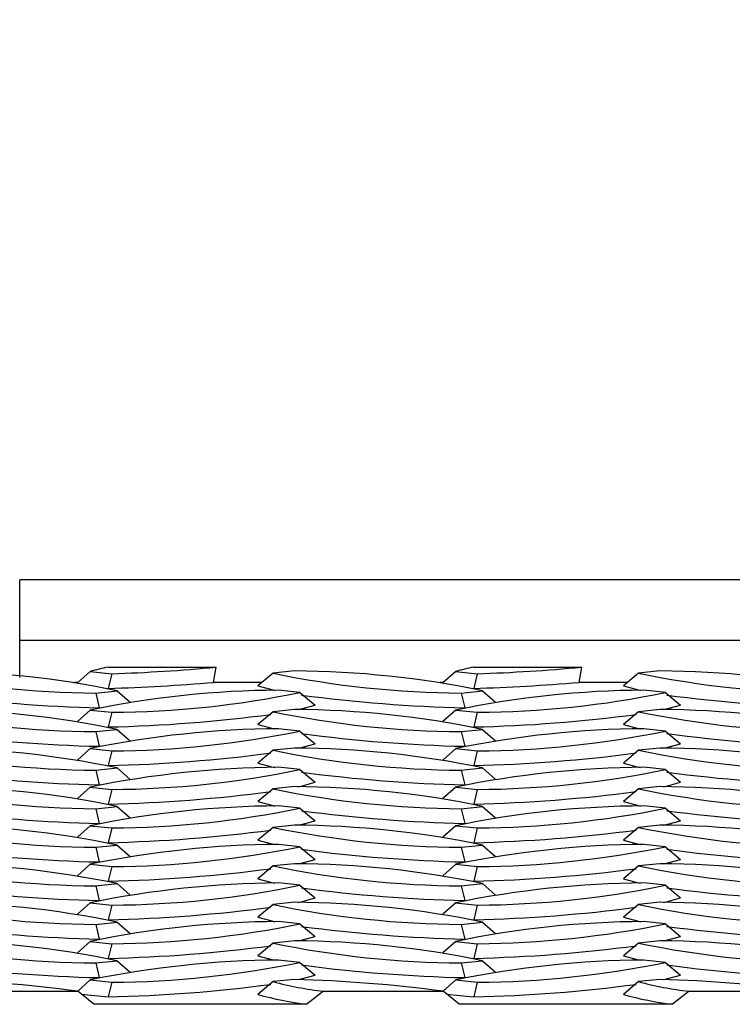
# Model space of a CAD drawing. Extents: x 0 to 17, y 0 to 11.
# Tile 37 of 81: x 11.028 to 11.18, y 4.736 to 4.947. Entities that reach past the tile are written whole.
import ezdxf

# ---------------------------------------------------------------- set-up
doc = ezdxf.new("R2010")
doc.units = 0
doc.header["$LTSCALE"] = 0.5
doc.header["$MEASUREMENT"] = 0
doc.layers.get('0').update_dxf_attribs({"linetype": 'CONTINUOUS'})
doc.layers.get('DEFPOINTS').update_dxf_attribs({"linetype": 'CONTINUOUS'})
doc.layers.add('E66R', color=7, linetype='CONTINUOUS')
doc.styles.add('Arial', font='arial.ttf', dxfattribs={"height": 0.09375})
doc.styles.add('SLDTEXTSTYLE0', font='TXT', dxfattribs={"width": 0.605})
doc.dimstyles.new('SLDDIMSTYLE0', dxfattribs={"dimtxt": 0.125, "dimasz": 0.15, "dimexe": 0, "dimexo": 0.0625, "dimgap": 0.03125, "dimtad": 0, "dimtih": 1, "dimtoh": 1, "dimdec": 3, "dimlfac": 4, "dimrnd": 1e-09, "dimzin": 12, "dimdsep": 46, "dimtxsty": 'SLDTEXTSTYLE0', "dimsah": 1, "dimcen": 0.09, "dimadec": 0, "dimazin": 3, "dimtfac": 1, "dimtdec": 3, "dimtofl": 0, "dimtmove": 0, "dimatfit": 3, "dimfxl": 1, "dimfrac": 2, "dimtolj": 1, "dimtzin": 12, "dimarcsym": 0})

# ---------------------------------------------------------------- blocks, each defined once
blk = doc.blocks.new('*D7')
at = {"layer": 'DEFPOINTS', "color": 0, "linetype": 'Continuous', "transparency": 16777216}
for p in [(14.07484555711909, 5.097803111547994), (9.574845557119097, 4.823060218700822), (14.07484555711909, 4.823060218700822)]:
    blk.add_point(p, dxfattribs=at)
at = {"layer": 'E66R', "color": 0, "linetype": 'Continuous', "lineweight": -2, "transparency": 16777216}
for p, q in [((9.574845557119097, 4.885560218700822), (9.574845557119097, 5.097803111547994)), ((9.724845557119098, 5.097803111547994), (11.70304303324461, 5.097803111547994)), ((13.92484555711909, 5.097803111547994), (11.94664808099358, 5.097803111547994)), ((14.07484555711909, 4.885560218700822), (14.07484555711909, 5.097803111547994))]:
    blk.add_line(p, q, dxfattribs=at)
at = {"layer": 'E66R', "color": 0, "linetype": 'Continuous', "transparency": 16777216}
for points in [[(9.724845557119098, 5.122803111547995), (9.724845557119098, 5.072803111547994), (9.574845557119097, 5.097803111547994)], [(13.92484555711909, 5.122803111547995), (13.92484555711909, 5.072803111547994), (14.07484555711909, 5.097803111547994)]]:
    blk.add_solid(points, dxfattribs=at)
at = {"layer": 'E66R', "color": 0, "linetype": 'Continuous', "transparency": 16777216, "insert": (11.82484555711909, 5.145669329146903), "char_height": 0.09375, "attachment_point": 2, "style": 'Arial'}
blk.add_mtext('\\A1;66"', dxfattribs=at)
blk = doc.blocks.new('*D14')
at = {"layer": 'DEFPOINTS', "color": 0, "linetype": 'Continuous', "transparency": 16777216}
for p in [(15.07484555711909, 5.347803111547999), (8.574845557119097, 4.79571646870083), (15.07484555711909, 4.79571646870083)]:
    blk.add_point(p, dxfattribs=at)
at = {"layer": 'E66R', "color": 0, "linetype": 'Continuous', "lineweight": -2, "transparency": 16777216}
for p, q in [((8.574845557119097, 4.85821646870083), (8.574845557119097, 5.347803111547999)), ((8.724845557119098, 5.347803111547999), (11.70329883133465, 5.347803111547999)), ((14.92484555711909, 5.347803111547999), (11.94639228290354, 5.347803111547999)), ((15.07484555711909, 4.85821646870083), (15.07484555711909, 5.347803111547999))]:
    blk.add_line(p, q, dxfattribs=at)
at = {"layer": 'E66R', "color": 0, "linetype": 'Continuous', "transparency": 16777216}
for points in [[(8.724845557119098, 5.372803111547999), (8.724845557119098, 5.322803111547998), (8.574845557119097, 5.347803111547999)], [(14.92484555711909, 5.372803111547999), (14.92484555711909, 5.322803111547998), (15.07484555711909, 5.347803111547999)]]:
    blk.add_solid(points, dxfattribs=at)
at = {"layer": 'E66R', "color": 0, "linetype": 'Continuous', "transparency": 16777216, "insert": (11.82484555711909, 5.395669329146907), "char_height": 0.09375, "attachment_point": 2, "style": 'Arial'}
blk.add_mtext('\\A1;98"', dxfattribs=at)

msp = doc.modelspace()

# ---------------------------------------------------------------- linework, layer by layer
at = {"color": 7, "linetype": 'Continuous', "lineweight": 25}
for p, q in [((11.32484555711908, 4.826966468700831), (11.02797055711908, 4.826966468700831)), ((11.02797055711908, 4.813939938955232), (11.02797055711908, 4.826966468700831)), ((11.32484555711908, 4.813939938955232), (11.02797055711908, 4.813939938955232)), ((11.02797055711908, 4.806058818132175), (11.02797055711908, 4.813939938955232)), ((11.0468946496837, 4.808270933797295), (11.07000395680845, 4.808270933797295)), ((11.06941866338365, 4.80502845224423), (11.07000395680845, 4.808270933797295)), ((11.1250196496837, 4.808270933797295), (11.14812895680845, 4.808270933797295)), ((11.14754366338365, 4.80502845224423), (11.14812895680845, 4.808270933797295)), ((11.04306319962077, 4.807347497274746), (11.04031691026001, 4.80489846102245)), ((11.04306319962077, 4.807347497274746), (11.04766121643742, 4.806862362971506)), ((11.04766121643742, 4.806862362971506), (11.04690900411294, 4.803725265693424)), ((11.08213084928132, 4.806983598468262), (11.07890558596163, 4.804266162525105)), ((11.08672886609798, 4.807468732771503), (11.08213084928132, 4.806983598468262)), ((11.12118819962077, 4.807347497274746), (11.11844191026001, 4.80489846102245)), ((11.12118819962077, 4.807347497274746), (11.12578621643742, 4.806862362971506)), ((11.12578621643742, 4.806862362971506), (11.12503400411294, 4.803725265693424)), ((11.16025584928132, 4.806983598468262), (11.15703058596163, 4.804266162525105)), ((11.16485386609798, 4.807468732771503), (11.16025584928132, 4.806983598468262)), ((11.04046267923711, 4.80502845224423), (11.03976781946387, 4.80502845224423)), ((11.0798103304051, 4.80502845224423), (11.06941866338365, 4.80502845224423)), ((11.08787791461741, 4.802862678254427), (11.08327989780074, 4.803347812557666)), ((11.11858767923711, 4.80502845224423), (11.11789281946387, 4.80502845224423)), ((11.1579353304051, 4.80502845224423), (11.14754366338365, 4.80502845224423)), ((11.16600291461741, 4.802862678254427), (11.16140489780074, 4.803347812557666)), ((11.0442225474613, 4.80274035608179), (11.04882056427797, 4.80322549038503)), ((11.0442225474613, 4.80274035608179), (11.04497475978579, 4.799603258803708)), ((11.04882056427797, 4.80322549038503), (11.05158072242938, 4.800764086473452)), ((11.08787791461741, 4.802862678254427), (11.09110317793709, 4.800145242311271)), ((11.1223475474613, 4.80274035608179), (11.12694556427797, 4.80322549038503)), ((11.1223475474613, 4.80274035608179), (11.12309975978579, 4.799603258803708)), ((11.12694556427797, 4.80322549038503), (11.12970572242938, 4.800764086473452)), ((11.16600291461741, 4.802862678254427), (11.16922817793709, 4.800145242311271)), ((11.04306319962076, 4.799104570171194), (11.04031691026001, 4.796655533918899)), ((11.04306319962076, 4.799104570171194), (11.04766121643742, 4.798619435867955)), ((11.08672886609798, 4.79922580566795), (11.08213084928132, 4.798740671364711)), ((11.12118819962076, 4.799104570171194), (11.11844191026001, 4.796655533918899)), ((11.12118819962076, 4.799104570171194), (11.12578621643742, 4.798619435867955)), ((11.16485386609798, 4.79922580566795), (11.16025584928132, 4.798740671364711)), ((11.04766121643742, 4.798619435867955), (11.04690900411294, 4.795482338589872)), ((11.08213084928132, 4.798740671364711), (11.07890558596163, 4.796023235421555)), ((11.12578621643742, 4.798619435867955), (11.12503400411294, 4.795482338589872)), ((11.16025584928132, 4.798740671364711), (11.15703058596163, 4.796023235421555)), ((11.0442225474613, 4.794497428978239), (11.04882056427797, 4.794982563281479)), ((11.04882056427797, 4.794982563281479), (11.05158072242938, 4.7925211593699)), ((11.08787791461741, 4.794619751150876), (11.08327989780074, 4.795104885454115)), ((11.1223475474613, 4.794497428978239), (11.12694556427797, 4.794982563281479)), ((11.12694556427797, 4.794982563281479), (11.12970572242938, 4.7925211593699)), ((11.16600291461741, 4.794619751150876), (11.16140489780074, 4.795104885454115)), ((11.0442225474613, 4.794497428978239), (11.04497475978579, 4.791360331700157)), ((11.08787791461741, 4.794619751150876), (11.09110317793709, 4.791902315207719)), ((11.1223475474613, 4.794497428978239), (11.12309975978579, 4.791360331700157)), ((11.16600291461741, 4.794619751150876), (11.16922817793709, 4.791902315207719)), ((11.04306319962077, 4.790861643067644), (11.04031691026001, 4.788412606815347)), ((11.04306319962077, 4.790861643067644), (11.04766121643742, 4.790376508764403)), ((11.08672886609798, 4.7909828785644), (11.08213084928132, 4.79049774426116)), ((11.12118819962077, 4.790861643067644), (11.11844191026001, 4.788412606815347)), ((11.12118819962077, 4.790861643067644), (11.12578621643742, 4.790376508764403)), ((11.16485386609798, 4.7909828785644), (11.16025584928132, 4.79049774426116)), ((11.04766121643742, 4.790376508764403), (11.04690900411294, 4.787239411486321)), ((11.08213084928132, 4.79049774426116), (11.07890558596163, 4.787780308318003)), ((11.12578621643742, 4.790376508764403), (11.12503400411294, 4.787239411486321)), ((11.16025584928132, 4.79049774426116), (11.15703058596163, 4.787780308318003)), ((11.0442225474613, 4.786254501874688), (11.04882056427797, 4.786739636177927)), ((11.04882056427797, 4.786739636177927), (11.05158072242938, 4.784278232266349)), ((11.08787791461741, 4.786376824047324), (11.08327989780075, 4.786861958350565)), ((11.12234754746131, 4.786254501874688), (11.12694556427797, 4.786739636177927)), ((11.12694556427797, 4.786739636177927), (11.12970572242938, 4.784278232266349)), ((11.16600291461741, 4.786376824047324), (11.16140489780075, 4.786861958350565)), ((11.0442225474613, 4.786254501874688), (11.04497475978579, 4.783117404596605)), ((11.08787791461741, 4.786376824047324), (11.0911031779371, 4.783659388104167)), ((11.12234754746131, 4.786254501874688), (11.12309975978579, 4.783117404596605)), ((11.16600291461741, 4.786376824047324), (11.1692281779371, 4.783659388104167)), ((11.04306319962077, 4.782618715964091), (11.04031691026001, 4.780169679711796)), ((11.04306319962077, 4.782618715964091), (11.04766121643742, 4.782133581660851)), ((11.08213084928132, 4.782254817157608), (11.07890558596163, 4.779537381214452)), ((11.08672886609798, 4.782739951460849), (11.08213084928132, 4.782254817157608)), ((11.12118819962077, 4.782618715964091), (11.11844191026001, 4.780169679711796)), ((11.12118819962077, 4.782618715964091), (11.12578621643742, 4.782133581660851)), ((11.16025584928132, 4.782254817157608), (11.15703058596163, 4.779537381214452)), ((11.16485386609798, 4.782739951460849), (11.16025584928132, 4.782254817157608)), ((11.04766121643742, 4.782133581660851), (11.04690900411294, 4.77899648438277)), ((11.12578621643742, 4.782133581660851), (11.12503400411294, 4.77899648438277)), ((11.0442225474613, 4.778011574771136), (11.04882056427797, 4.778496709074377)), ((11.04882056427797, 4.778496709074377), (11.05158072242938, 4.776035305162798)), ((11.08787791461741, 4.778133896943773), (11.08327989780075, 4.778619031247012)), ((11.08787791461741, 4.778133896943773), (11.0911031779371, 4.775416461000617)), ((11.12234754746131, 4.778011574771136), (11.12694556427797, 4.778496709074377)), ((11.12694556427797, 4.778496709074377), (11.12970572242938, 4.776035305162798)), ((11.16600291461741, 4.778133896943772), (11.16140489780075, 4.778619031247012)), ((11.16600291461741, 4.778133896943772), (11.1692281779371, 4.775416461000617)), ((11.0442225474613, 4.778011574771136), (11.04497475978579, 4.774874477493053)), ((11.12234754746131, 4.778011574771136), (11.12309975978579, 4.774874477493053)), ((11.04306319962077, 4.774375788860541), (11.04031691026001, 4.771926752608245)), ((11.04306319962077, 4.774375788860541), (11.04766121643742, 4.773890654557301)), ((11.04766121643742, 4.773890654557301), (11.04690900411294, 4.770753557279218)), ((11.08213084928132, 4.774011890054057), (11.07890558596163, 4.771294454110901)), ((11.08672886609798, 4.774497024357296), (11.08213084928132, 4.774011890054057)), ((11.12118819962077, 4.774375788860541), (11.11844191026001, 4.771926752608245)), ((11.12118819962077, 4.774375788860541), (11.12578621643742, 4.773890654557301)), ((11.12578621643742, 4.773890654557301), (11.12503400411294, 4.770753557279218)), ((11.16025584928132, 4.774011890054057), (11.15703058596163, 4.771294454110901)), ((11.16485386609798, 4.774497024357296), (11.16025584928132, 4.774011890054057)), ((11.0442225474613, 4.769768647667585), (11.04882056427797, 4.770253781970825)), ((11.0442225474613, 4.769768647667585), (11.04497475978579, 4.766631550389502)), ((11.04882056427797, 4.770253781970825), (11.05158072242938, 4.767792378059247)), ((11.08787791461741, 4.769890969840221), (11.08327989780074, 4.770376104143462)), ((11.08787791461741, 4.769890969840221), (11.09110317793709, 4.767173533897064)), ((11.1223475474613, 4.769768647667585), (11.12694556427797, 4.770253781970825)), ((11.1223475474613, 4.769768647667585), (11.12309975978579, 4.766631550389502)), ((11.12694556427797, 4.770253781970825), (11.12970572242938, 4.767792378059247)), ((11.16600291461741, 4.769890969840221), (11.16140489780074, 4.770376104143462)), ((11.16600291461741, 4.769890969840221), (11.16922817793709, 4.767173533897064)), ((11.04306319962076, 4.76613286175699), (11.04031691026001, 4.763683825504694)), ((11.04306319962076, 4.76613286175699), (11.04766121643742, 4.765647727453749)), ((11.04766121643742, 4.765647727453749), (11.04690900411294, 4.762510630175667)), ((11.08213084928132, 4.765768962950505), (11.07890558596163, 4.763051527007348)), ((11.08672886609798, 4.766254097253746), (11.08213084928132, 4.765768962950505)), ((11.12118819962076, 4.76613286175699), (11.11844191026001, 4.763683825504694)), ((11.12118819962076, 4.76613286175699), (11.12578621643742, 4.765647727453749)), ((11.12578621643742, 4.765647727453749), (11.12503400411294, 4.762510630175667)), ((11.16025584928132, 4.765768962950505), (11.15703058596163, 4.763051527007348)), ((11.16485386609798, 4.766254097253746), (11.16025584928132, 4.765768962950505)), ((11.0442225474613, 4.761525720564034), (11.04882056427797, 4.762010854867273)), ((11.0442225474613, 4.761525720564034), (11.04497475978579, 4.758388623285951)), ((11.04882056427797, 4.762010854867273), (11.05158072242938, 4.759549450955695)), ((11.08787791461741, 4.761648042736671), (11.08327989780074, 4.76213317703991)), ((11.08787791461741, 4.761648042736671), (11.0911031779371, 4.758930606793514)), ((11.12234754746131, 4.761525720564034), (11.12694556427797, 4.762010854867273)), ((11.12234754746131, 4.761525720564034), (11.12309975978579, 4.758388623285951)), ((11.12694556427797, 4.762010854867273), (11.12970572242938, 4.759549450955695)), ((11.16600291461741, 4.761648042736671), (11.16140489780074, 4.76213317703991)), ((11.16600291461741, 4.761648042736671), (11.1692281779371, 4.758930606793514)), ((11.04306319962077, 4.757889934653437), (11.04031691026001, 4.755440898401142)), ((11.04306319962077, 4.757889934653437), (11.04766121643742, 4.757404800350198)), ((11.04766121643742, 4.757404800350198), (11.04690900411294, 4.754267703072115)), ((11.08213084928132, 4.757526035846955), (11.07890558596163, 4.754808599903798)), ((11.08672886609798, 4.758011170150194), (11.08213084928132, 4.757526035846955)), ((11.12118819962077, 4.757889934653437), (11.11844191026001, 4.755440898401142)), ((11.12118819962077, 4.757889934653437), (11.12578621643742, 4.757404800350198)), ((11.12578621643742, 4.757404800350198), (11.12503400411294, 4.754267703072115)), ((11.16025584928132, 4.757526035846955), (11.15703058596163, 4.754808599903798)), ((11.16485386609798, 4.758011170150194), (11.16025584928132, 4.757526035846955)), ((11.0442225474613, 4.753282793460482), (11.04882056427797, 4.753767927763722)), ((11.0442225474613, 4.753282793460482), (11.04497475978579, 4.7501456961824)), ((11.04882056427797, 4.753767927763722), (11.05158072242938, 4.751306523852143)), ((11.08787791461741, 4.753405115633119), (11.08327989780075, 4.753890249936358)), ((11.08787791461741, 4.753405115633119), (11.0911031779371, 4.750687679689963)), ((11.12234754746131, 4.753282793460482), (11.12694556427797, 4.753767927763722)), ((11.12234754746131, 4.753282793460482), (11.12309975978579, 4.750145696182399)), ((11.12694556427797, 4.753767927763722), (11.12970572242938, 4.751306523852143)), ((11.16600291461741, 4.753405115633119), (11.16140489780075, 4.753890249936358)), ((11.16600291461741, 4.753405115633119), (11.1692281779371, 4.750687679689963)), ((11.04306319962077, 4.749647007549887), (11.04031691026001, 4.74719797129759)), ((11.04306319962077, 4.749647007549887), (11.04766121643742, 4.749161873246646)), ((11.04766121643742, 4.749161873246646), (11.04690900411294, 4.746024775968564)), ((11.08213084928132, 4.749283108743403), (11.07890558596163, 4.746565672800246)), ((11.08672886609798, 4.749768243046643), (11.08213084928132, 4.749283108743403)), ((11.12118819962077, 4.749647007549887), (11.11844191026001, 4.74719797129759)), ((11.12118819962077, 4.749647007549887), (11.12578621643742, 4.749161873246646)), ((11.12578621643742, 4.749161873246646), (11.12503400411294, 4.746024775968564)), ((11.16025584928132, 4.749283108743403), (11.15703058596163, 4.746565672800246)), ((11.16485386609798, 4.749768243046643), (11.16025584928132, 4.749283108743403)), ((11.0442225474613, 4.74503986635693), (11.04882056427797, 4.745525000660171)), ((11.0442225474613, 4.74503986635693), (11.04497475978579, 4.741902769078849)), ((11.04882056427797, 4.745525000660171), (11.05158072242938, 4.743063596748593)), ((11.08787791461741, 4.745162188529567), (11.08327989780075, 4.745647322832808)), ((11.08787791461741, 4.745162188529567), (11.0911031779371, 4.74244475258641)), ((11.12234754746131, 4.74503986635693), (11.12694556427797, 4.745525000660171)), ((11.12234754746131, 4.74503986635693), (11.12309975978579, 4.741902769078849)), ((11.12694556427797, 4.745525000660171), (11.12970572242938, 4.743063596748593)), ((11.16600291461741, 4.745162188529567), (11.16140489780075, 4.745647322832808)), ((11.16600291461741, 4.745162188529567), (11.1692281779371, 4.74244475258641)), ((11.04306319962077, 4.741404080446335), (11.04036479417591, 4.738997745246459)), ((11.04306319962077, 4.741404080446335), (11.04766121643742, 4.740918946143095)), ((11.04766121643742, 4.740918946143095), (11.04690900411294, 4.737781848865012)), ((11.08213084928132, 4.741040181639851), (11.07890558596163, 4.738322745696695)), ((11.08672886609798, 4.741525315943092), (11.08213084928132, 4.741040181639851)), ((11.12118819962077, 4.741404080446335), (11.11848979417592, 4.738997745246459)), ((11.12118819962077, 4.741404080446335), (11.12578621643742, 4.740918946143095)), ((11.12578621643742, 4.740918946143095), (11.12503400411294, 4.737781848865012)), ((11.16025584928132, 4.741040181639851), (11.15703058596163, 4.738322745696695)), ((11.16485386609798, 4.741525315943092), (11.16025584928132, 4.741040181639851)), ((11.01481198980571, 4.738996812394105), (11.04037275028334, 4.738996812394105)), ((11.04378970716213, 4.736200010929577), (11.04037275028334, 4.738996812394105)), ((11.0411095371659, 4.738393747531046), (11.04690900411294, 4.737781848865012)), ((11.09293698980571, 4.738996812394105), (11.08937335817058, 4.736200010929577)), ((11.09293698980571, 4.738996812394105), (11.11849775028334, 4.738996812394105)), ((11.12191470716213, 4.736200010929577), (11.11849775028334, 4.738996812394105)), ((11.1192345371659, 4.738393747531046), (11.12503400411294, 4.737781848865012)), ((11.17106198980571, 4.738996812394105), (11.16749835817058, 4.736200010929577)), ((11.17106198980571, 4.738996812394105), (11.19662275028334, 4.738996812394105)), ((11.08937335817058, 4.736200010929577), (11.04378970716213, 4.736200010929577)), ((11.16749835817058, 4.736200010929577), (11.12191470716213, 4.736200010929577))]:
    msp.add_line(p, q, dxfattribs=at)
at = {"color": 7, "linetype": 'Continuous', "lineweight": 25, "flags": 128}
for points in [[(11.07890558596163, 4.804266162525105), (11.08186039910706, 4.803469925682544), (11.08253751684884, 4.803319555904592)], [(11.15703058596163, 4.804266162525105), (11.15998539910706, 4.803469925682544), (11.16066251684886, 4.803319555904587)], [(11.08746697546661, 4.799197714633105), (11.08814836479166, 4.799349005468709), (11.09110317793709, 4.800145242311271)], [(11.16559197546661, 4.799197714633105), (11.16627336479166, 4.799349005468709), (11.16922817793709, 4.800145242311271)], [(11.07890558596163, 4.796023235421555), (11.08186039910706, 4.795226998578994), (11.08253751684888, 4.79507662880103)], [(11.15703058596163, 4.796023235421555), (11.15998539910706, 4.795226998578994), (11.16066251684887, 4.795076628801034)], [(11.08746697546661, 4.790954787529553), (11.08814836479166, 4.791106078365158), (11.09110317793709, 4.791902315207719)], [(11.16559197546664, 4.790954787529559), (11.16627336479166, 4.791106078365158), (11.16922817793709, 4.791902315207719)], [(11.07890558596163, 4.787780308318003), (11.08186039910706, 4.786984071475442), (11.08253751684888, 4.78683370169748)], [(11.15703058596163, 4.787780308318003), (11.15998539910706, 4.786984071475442), (11.16066251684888, 4.78683370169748)], [(11.08746697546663, 4.782711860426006), (11.08814836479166, 4.782863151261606), (11.0911031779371, 4.783659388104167)], [(11.16559197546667, 4.782711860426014), (11.16627336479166, 4.782863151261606), (11.1692281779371, 4.783659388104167)], [(11.07890558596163, 4.779537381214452), (11.08186039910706, 4.77874114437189), (11.08253751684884, 4.778590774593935)], [(11.15703058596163, 4.779537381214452), (11.15998539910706, 4.77874114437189), (11.16066251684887, 4.778590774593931)], [(11.08746697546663, 4.774468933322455), (11.08814836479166, 4.774620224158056), (11.0911031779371, 4.775416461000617)], [(11.16559197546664, 4.774468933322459), (11.16627336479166, 4.774620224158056), (11.1692281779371, 4.775416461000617)], [(11.07890558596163, 4.771294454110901), (11.08186039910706, 4.77049821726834), (11.08253751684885, 4.770347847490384)], [(11.15703058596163, 4.771294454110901), (11.15998539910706, 4.77049821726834), (11.16066251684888, 4.770347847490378)], [(11.08746697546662, 4.766226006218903), (11.08814836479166, 4.766377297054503), (11.09110317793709, 4.767173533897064)], [(11.16559197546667, 4.766226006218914), (11.16627336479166, 4.766377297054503), (11.16922817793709, 4.767173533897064)], [(11.07890558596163, 4.763051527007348), (11.08186039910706, 4.762255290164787), (11.08253751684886, 4.762104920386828)], [(11.15703058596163, 4.763051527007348), (11.15998539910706, 4.762255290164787), (11.16066251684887, 4.762104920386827)], [(11.08746697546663, 4.757983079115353), (11.08814836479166, 4.758134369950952), (11.0911031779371, 4.758930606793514)], [(11.16559197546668, 4.757983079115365), (11.16627336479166, 4.758134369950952), (11.1692281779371, 4.758930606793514)], [(11.07890558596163, 4.754808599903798), (11.08186039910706, 4.754012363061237), (11.08253751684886, 4.753861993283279)], [(11.15703058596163, 4.754808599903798), (11.15998539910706, 4.754012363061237), (11.16066251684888, 4.753861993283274)], [(11.08746697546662, 4.749740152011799), (11.08814836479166, 4.749891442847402), (11.0911031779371, 4.750687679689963)], [(11.16559197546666, 4.749740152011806), (11.16627336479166, 4.749891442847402), (11.1692281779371, 4.750687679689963)], [(11.07890558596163, 4.746565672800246), (11.08186039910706, 4.745769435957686), (11.08253751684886, 4.745619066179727)], [(11.15703058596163, 4.746565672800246), (11.15998539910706, 4.745769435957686), (11.16066251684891, 4.745619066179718)], [(11.08746697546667, 4.741497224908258), (11.08814836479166, 4.741648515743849), (11.0911031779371, 4.74244475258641)], [(11.16559197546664, 4.741497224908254), (11.16627336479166, 4.741648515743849), (11.1692281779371, 4.74244475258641)]]:
    msp.add_lwpolyline(points, dxfattribs=at)
at = {"color": 7, "linetype": 'Continuous', "lineweight": 25}
for centre, radius, start, end in [((11.05520240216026, 4.765390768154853), 0.0436775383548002, 100.9648365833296, 106.1365687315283), ((11.03413278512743, 5.19935472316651), 0.3927254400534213, 271.9740900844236, 275.2406467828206), ((11.13332740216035, 4.765390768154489), 0.0436775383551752, 100.9648365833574, 106.13656873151), ((11.11225778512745, 5.199354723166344), 0.3927254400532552, 271.9740900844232, 275.2406467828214), ((11.04542250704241, 5.00681834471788), 0.2040815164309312, 258.2909631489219, 269.6631100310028), ((11.00740390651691, 4.603390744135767), 0.2040815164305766, 78.29096314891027, 89.66311003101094), ((11.12354750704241, 5.00681834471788), 0.2040815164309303, 258.2909631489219, 269.6631100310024), ((11.0855289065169, 4.603390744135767), 0.2040815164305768, 78.29096314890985, 89.66311003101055), ((11.20167250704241, 5.006818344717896), 0.2040815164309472, 258.2909631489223, 269.6631100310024), ((11.1636539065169, 4.603390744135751), 0.2040815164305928, 78.29096314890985, 89.66311003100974), ((11.08447985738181, 4.599269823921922), 0.2040815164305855, 90.33688996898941, 101.7090368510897), ((11.03294035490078, 5.240056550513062), 0.4365548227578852, 271.8336328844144, 274.793196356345), ((11.16260485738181, 4.599269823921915), 0.2040815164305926, 90.33688996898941, 101.7090368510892), ((11.11106535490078, 5.24005655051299), 0.4365548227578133, 271.8336328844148, 274.7931963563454), ((11.0523622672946, 5.120824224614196), 0.3213059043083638, 262.4346050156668, 268.6825318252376), ((11.04646125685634, 5.002697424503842), 0.204081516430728, 270.3368899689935, 281.7090368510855), ((11.13048726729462, 5.120824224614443), 0.3213059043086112, 262.434605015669, 268.6825318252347), ((11.12458625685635, 5.00269742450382), 0.2040815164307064, 270.3368899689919, 281.709036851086), ((11.20861226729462, 5.120824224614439), 0.3213059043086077, 262.434605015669, 268.6825318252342), ((11.0074039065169, 4.595147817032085), 0.2040815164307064, 78.29096314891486, 89.66311003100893), ((11.0855289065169, 4.59514781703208), 0.2040815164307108, 78.29096314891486, 89.66311003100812), ((11.1636539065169, 4.595147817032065), 0.2040815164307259, 78.29096314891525, 89.6631100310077), ((11.04542250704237, 4.998575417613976), 0.2040815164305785, 258.2909631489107, 269.6631100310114), ((11.03945179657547, 5.117935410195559), 0.3225392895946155, 271.324814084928, 277.517265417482), ((11.12354750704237, 4.998575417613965), 0.2040815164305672, 258.2909631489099, 269.6631100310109), ((11.11757679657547, 5.117935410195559), 0.3225392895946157, 271.3248140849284, 277.5172654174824), ((11.20167250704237, 4.998575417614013), 0.2040815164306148, 258.2909631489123, 269.6631100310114), ((11.08447985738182, 4.59102689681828), 0.2040815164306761, 90.33688996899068, 101.7090368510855), ((11.16260485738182, 4.591026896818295), 0.204081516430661, 90.33688996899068, 101.7090368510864), ((11.05236226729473, 5.112581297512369), 0.3213059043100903, 262.4346050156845, 268.6825318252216), ((11.04646125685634, 4.994454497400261), 0.2040815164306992, 270.3368899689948, 281.7090368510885), ((11.13048726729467, 5.112581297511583), 0.321305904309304, 262.4346050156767, 268.682531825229), ((11.12458625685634, 4.994454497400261), 0.2040815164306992, 270.3368899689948, 281.7090368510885), ((11.20861226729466, 5.112581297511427), 0.3213059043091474, 262.4346050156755, 268.6825318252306), ((11.0074039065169, 4.58690488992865), 0.2040815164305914, 78.29096314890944, 89.66311003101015), ((11.0855289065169, 4.586904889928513), 0.2040815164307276, 78.29096314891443, 89.66311003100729), ((11.1636539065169, 4.586904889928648), 0.2040815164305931, 78.29096314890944, 89.66311003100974), ((11.04542250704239, 4.990332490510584), 0.2040815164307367, 258.2909631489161, 269.6631100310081), ((11.03945179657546, 5.10969248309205), 0.3225392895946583, 271.3248140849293, 277.5172654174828), ((11.12354750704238, 4.990332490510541), 0.204081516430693, 258.2909631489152, 269.6631100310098), ((11.11757679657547, 5.10969248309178), 0.322539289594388, 271.3248140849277, 277.5172654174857), ((11.20167250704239, 4.990332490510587), 0.2040815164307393, 258.2909631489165, 269.6631100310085), ((11.08447985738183, 4.582783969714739), 0.2040815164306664, 90.33688996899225, 101.7090368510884), ((11.16260485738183, 4.582783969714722), 0.2040815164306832, 90.33688996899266, 101.7090368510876), ((11.05236226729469, 5.104338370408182), 0.3213059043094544, 262.4346050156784, 268.6825318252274), ((11.04646125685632, 4.986211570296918), 0.2040815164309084, 270.3368899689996, 281.7090368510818), ((11.13048726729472, 5.104338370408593), 0.321305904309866, 262.4346050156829, 268.6825318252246), ((11.12458625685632, 4.986211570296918), 0.2040815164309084, 270.3368899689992, 281.7090368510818), ((11.20861226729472, 5.104338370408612), 0.3213059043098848, 262.4346050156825, 268.6825318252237), ((11.04542250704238, 4.982089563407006), 0.2040815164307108, 258.2909631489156, 269.6631100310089), ((11.00740390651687, 4.578661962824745), 0.2040815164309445, 78.2909631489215, 89.663110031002), ((11.12354750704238, 4.982089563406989), 0.2040815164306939, 258.2909631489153, 269.6631100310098), ((11.08552890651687, 4.578661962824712), 0.2040815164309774, 78.29096314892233, 89.66311003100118), ((11.20167250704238, 4.982089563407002), 0.2040815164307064, 258.2909631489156, 269.6631100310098), ((11.1636539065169, 4.578661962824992), 0.2040815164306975, 78.29096314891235, 89.66311003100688), ((11.03945179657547, 5.101449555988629), 0.3225392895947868, 271.3248140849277, 277.5172654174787), ((11.11757679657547, 5.101449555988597), 0.3225392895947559, 271.324814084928, 277.5172654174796), ((11.08447985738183, 4.574541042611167), 0.2040815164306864, 90.33688996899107, 101.7090368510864), ((11.04646125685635, 4.977968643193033), 0.2040815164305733, 270.3368899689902, 281.709036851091), ((11.16260485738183, 4.574541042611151), 0.2040815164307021, 90.33688996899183, 101.7090368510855), ((11.12458625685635, 4.977968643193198), 0.2040815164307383, 270.3368899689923, 281.7090368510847), ((11.05236226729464, 5.09609544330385), 0.3213059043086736, 262.4346050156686, 268.6825318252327), ((11.13048726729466, 5.096095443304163), 0.3213059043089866, 262.4346050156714, 268.6825318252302), ((11.20861226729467, 5.096095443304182), 0.3213059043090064, 262.434605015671, 268.6825318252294), ((11.04542250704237, 4.97384663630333), 0.2040815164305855, 258.2909631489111, 269.6631100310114), ((11.0074039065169, 4.570419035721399), 0.2040815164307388, 78.29096314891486, 89.66311003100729), ((11.12354750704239, 4.973846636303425), 0.204081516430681, 258.2909631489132, 269.6631100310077), ((11.0855289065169, 4.570419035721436), 0.2040815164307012, 78.29096314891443, 89.6631100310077), ((11.20167250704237, 4.973846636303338), 0.2040815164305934, 258.2909631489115, 269.6631100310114), ((11.1636539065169, 4.57041903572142), 0.2040815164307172, 78.29096314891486, 89.66311003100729), ((11.03945179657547, 5.093206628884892), 0.3225392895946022, 271.3248140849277, 277.5172654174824), ((11.11757679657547, 5.093206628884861), 0.3225392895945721, 271.324814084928, 277.5172654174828), ((11.08447985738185, 4.566298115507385), 0.2040815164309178, 90.3368899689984, 101.7090368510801), ((11.04646125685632, 4.969725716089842), 0.2040815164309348, 270.336889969, 281.709036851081), ((11.16260485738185, 4.566298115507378), 0.204081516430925, 90.3368899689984, 101.7090368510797), ((11.12458625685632, 4.969725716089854), 0.2040815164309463, 270.3368899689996, 281.7090368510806), ((11.05236226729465, 5.087852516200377), 0.3213059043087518, 262.4346050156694, 268.6825318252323), ((11.13048726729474, 5.087852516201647), 0.3213059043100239, 262.4346050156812, 268.6825318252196), ((11.20861226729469, 5.08785251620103), 0.3213059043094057, 262.4346050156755, 268.6825318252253), ((11.04542250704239, 4.965603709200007), 0.2040815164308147, 258.2909631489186, 269.6631100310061), ((11.0074039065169, 4.562176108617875), 0.2040815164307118, 78.2909631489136, 89.6631100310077), ((11.1235475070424, 4.965603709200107), 0.2040815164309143, 258.2909631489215, 269.6631100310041), ((11.08552890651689, 4.5621761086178), 0.2040815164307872, 78.29096314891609, 89.66311003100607), ((11.20167250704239, 4.965603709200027), 0.2040815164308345, 258.2909631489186, 269.6631100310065), ((11.16365390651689, 4.562176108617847), 0.2040815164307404, 78.290963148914, 89.66311003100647), ((11.03945179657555, 5.084963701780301), 0.3225392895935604, 271.3248140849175, 277.5172654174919), ((11.11757679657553, 5.084963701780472), 0.3225392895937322, 271.3248140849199, 277.5172654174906), ((11.08447985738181, 4.558055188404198), 0.2040815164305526, 90.33688996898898, 101.7090368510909), ((11.04646125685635, 4.961482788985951), 0.2040815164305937, 270.3368899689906, 281.7090368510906), ((11.16260485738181, 4.558055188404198), 0.2040815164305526, 90.33688996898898, 101.7090368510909), ((11.12458625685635, 4.961482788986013), 0.204081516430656, 270.3368899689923, 281.7090368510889), ((11.05236226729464, 5.079609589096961), 0.3213059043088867, 262.4346050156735, 268.6825318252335), ((11.13048726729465, 5.079609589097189), 0.3213059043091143, 262.4346050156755, 268.6825318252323), ((11.20861226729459, 5.079609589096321), 0.3213059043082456, 262.4346050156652, 268.6825318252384), ((11.04542250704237, 4.957360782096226), 0.2040815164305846, 258.2909631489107, 269.6631100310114), ((11.0074039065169, 4.55393318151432), 0.2040815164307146, 78.29096314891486, 89.66311003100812), ((11.12354750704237, 4.957360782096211), 0.2040815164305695, 258.2909631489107, 269.6631100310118), ((11.08552890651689, 4.553933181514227), 0.2040815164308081, 78.29096314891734, 89.66311003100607), ((11.20167250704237, 4.957360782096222), 0.2040815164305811, 258.2909631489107, 269.6631100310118), ((11.1636539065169, 4.55393318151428), 0.2040815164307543, 78.2909631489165, 89.66311003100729), ((11.03945179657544, 5.076720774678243), 0.3225392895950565, 271.3248140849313, 277.5172654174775), ((11.11757679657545, 5.076720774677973), 0.3225392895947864, 271.3248140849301, 277.5172654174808), ((11.05236226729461, 5.071366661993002), 0.3213059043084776, 262.434605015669, 268.6825318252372), ((11.08447985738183, 4.549812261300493), 0.2040815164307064, 90.33688996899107, 101.7090368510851), ((11.04646125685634, 4.953239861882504), 0.2040815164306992, 270.3368899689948, 281.7090368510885), ((11.13048726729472, 5.071366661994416), 0.3213059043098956, 262.4346050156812, 268.6825318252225), ((11.16260485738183, 4.549812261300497), 0.2040815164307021, 90.33688996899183, 101.7090368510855), ((11.12458625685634, 4.953239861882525), 0.2040815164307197, 270.3368899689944, 281.7090368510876), ((11.20861226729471, 5.071366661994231), 0.3213059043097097, 262.43460501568, 268.682531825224), ((11.04542250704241, 4.949117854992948), 0.2040815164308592, 258.2909631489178, 269.6631100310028), ((11.00740390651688, 4.545690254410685), 0.2040815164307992, 78.29096314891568, 89.66311003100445), ((11.0394517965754, 5.068477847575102), 0.3225392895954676, 271.3248140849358, 277.5172654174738), ((11.12354750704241, 4.949117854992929), 0.2040815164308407, 258.2909631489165, 269.6631100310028), ((11.08552890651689, 4.545690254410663), 0.2040815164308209, 78.29096314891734, 89.66311003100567), ((11.11757679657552, 5.068477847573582), 0.3225392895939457, 271.324814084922, 277.5172654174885), ((11.20167250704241, 4.949117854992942), 0.2040815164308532, 258.2909631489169, 269.6631100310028), ((11.16365390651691, 4.545690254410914), 0.2040815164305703, 78.29096314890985, 89.66311003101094), ((11.05236226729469, 5.063123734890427), 0.3213059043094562, 262.4346050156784, 268.6825318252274), ((11.08447985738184, 4.541569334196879), 0.2040815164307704, 90.33688996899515, 101.7090368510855), ((11.04646125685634, 4.944996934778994), 0.2040815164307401, 270.3368899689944, 281.709036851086), ((11.13048726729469, 5.063123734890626), 0.3213059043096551, 262.4346050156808, 268.6825318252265), ((11.16260485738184, 4.541569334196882), 0.204081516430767, 90.3368899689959, 101.7090368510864), ((11.12458625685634, 4.944996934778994), 0.2040815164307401, 270.3368899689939, 281.709036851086), ((11.2086122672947, 5.063123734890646), 0.3213059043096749, 262.4346050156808, 268.6825318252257), ((10.9999563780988, 4.43203446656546), 0.3096116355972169, 82.49926377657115, 88.39951426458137), ((11.03945179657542, 5.060234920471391), 0.3225392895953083, 271.3248140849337, 277.517265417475), ((11.10133738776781, 4.813016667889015), 0.074495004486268, 255.0590639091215, 263.525293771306), ((11.07808137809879, 4.432034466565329), 0.3096116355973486, 82.4992637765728, 88.39951426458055), ((11.1175767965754, 5.060234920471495), 0.3225392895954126, 271.3248140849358, 277.5172654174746), ((11.17946238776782, 4.813016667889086), 0.0744950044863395, 255.0590639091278, 263.5252937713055), ((11.15620637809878, 4.432034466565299), 0.309611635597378, 82.4992637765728, 88.39951426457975), ((11.09730496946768, 4.802183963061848), 0.0664589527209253, 253.9275079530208, 263.1456391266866), ((11.17542996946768, 4.802183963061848), 0.0664589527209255, 253.927507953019, 263.1456391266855)]:
    msp.add_arc(centre, radius, start, end, dxfattribs=at)

# ---------------------------------------------------------------- dimensions: what is measured, and where the dimension line sits
at = {"layer": 'E66R', "color": 2, "linetype": 'Continuous'}
for base, p1, p2, text, picture, middle in [((15.07484555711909, 5.347803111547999), (8.574845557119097, 4.79571646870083), (15.07484555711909, 4.79571646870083), '98"', '*D14', (11.82484555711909, 5.347803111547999)), ((14.07484555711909, 5.097803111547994), (9.574845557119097, 4.823060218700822), (14.07484555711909, 4.823060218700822), '66"', '*D7', (11.82484555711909, 5.097803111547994))]:
    dim = msp.add_linear_dim(base=base, p1=p1, p2=p2, text=text, dimstyle='SLDDIMSTYLE0', override={"dimpost": '', "dimtxsty": 'Arial'}, dxfattribs=at)
    dim.commit()
    dim.dimension.update_dxf_attribs({"geometry": picture, "text_midpoint": middle, "dimtype": 160})

doc.saveas('drawing.dxf')
